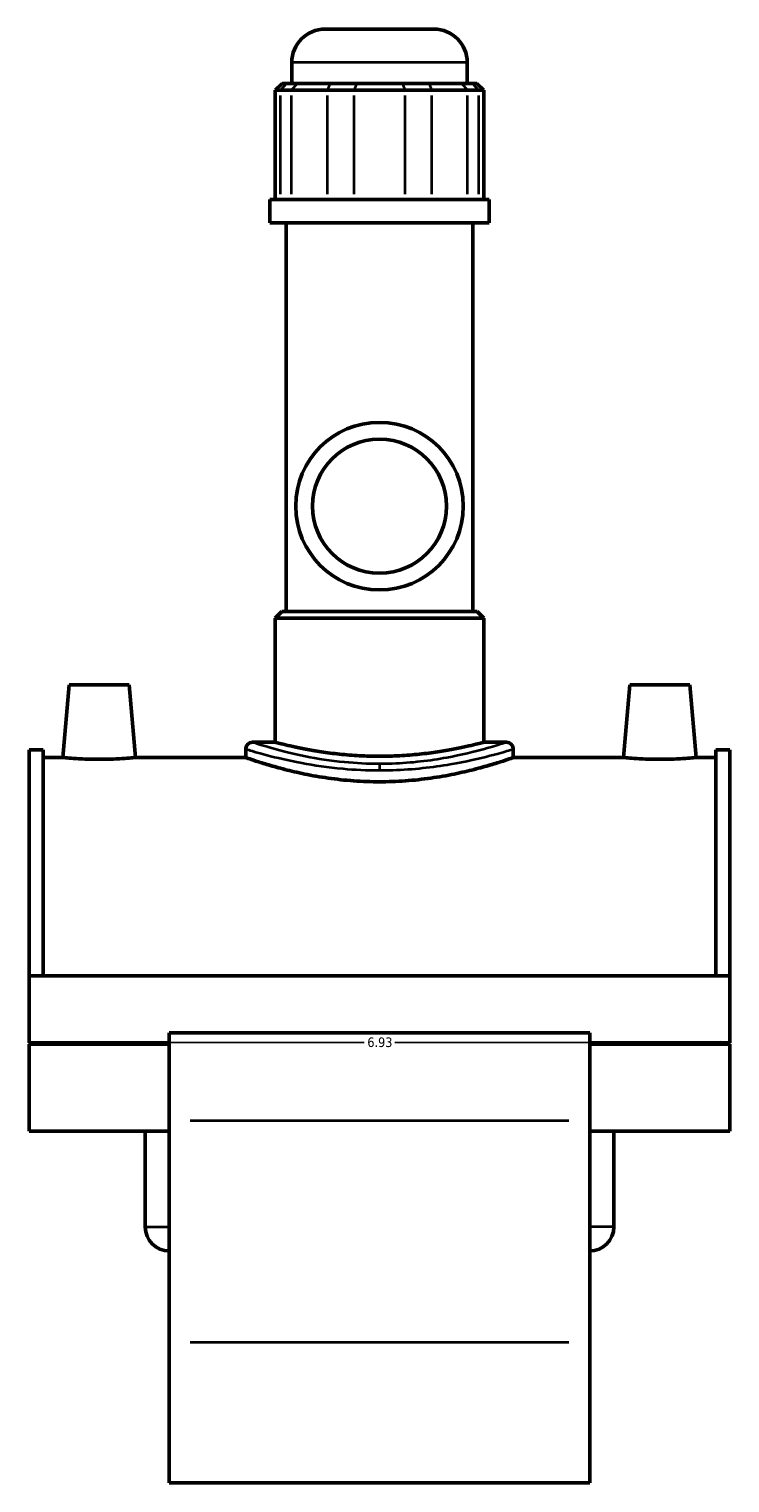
# Model space of a CAD drawing. Header units: inches. Extents: x -0.9 to 55.9, y -1.4 to 54.4.
# Tile 8 of 9: x 39.1 to 46.1, y 13.2 to 27.6. Entities that reach past the tile are written whole.
import ezdxf

# ---------------------------------------------------------------- set-up
doc = ezdxf.new("R2010")
doc.units = ezdxf.units.IN
doc.header["$MEASUREMENT"] = 0
for name, color, linetype, lineweight in [('Dimension (ANSI)', 7, 'Continuous', 25), ('Visible (ANSI)', 7, 'Continuous', 50), ('Visible Narrow (ANSI)', 7, 'Continuous', 35)]:
    doc.layers.add(name, color=color, linetype=linetype, lineweight=lineweight)
doc.styles.add('Note Text (ANSI)', font='tahoma.ttf')
doc.dimstyles.new('Default (ANSI)', dxfattribs={"dimtxt": 0.094488, "dimasz": 0.098425, "dimexe": 0.125, "dimexo": 0.0625, "dimgap": 0.031496, "dimtad": 0, "dimtih": 1, "dimtoh": 1, "dimrnd": 1e-08, "dimzin": 4, "dimdsep": 46, "dimtxsty": 'Note Text (ANSI)', "dimcen": 0.09, "dimdle": 0.393701, "dimclrd": 256, "dimclre": 256, "dimclrt": 5, "dimadec": 0, "dimazin": 1, "dimtfac": 1, "dimtofl": 0, "dimtmove": 0, "dimatfit": 3, "dimfxl": 1, "dimtolj": 1, "dimtzin": 4, "dimlwd": -1, "dimlwe": -1, "dimarcsym": 0})

# ---------------------------------------------------------------- blocks, each defined once
blk = doc.blocks.new('*D6')
at = {"layer": 'Defpoints', "color": 0, "transparency": 16777216}
for p in [(39.138, 18.191), (46.068, 18.191), (46.068, 17.534)]:
    blk.add_point(p, dxfattribs=at)
at = {"layer": 'Dimension (ANSI)', "transparency": 16777216}
for p, q in [((39.138, 18.128), (39.138, 17.409)), ((46.068, 18.128), (46.068, 17.409)), ((39.237, 17.534), (42.452, 17.534)), ((45.97, 17.534), (42.754, 17.534))]:
    blk.add_line(p, q, dxfattribs=at)
for points in [[(39.237, 17.55), (39.237, 17.518), (39.138, 17.534)], [(45.97, 17.55), (45.97, 17.518), (46.068, 17.534)]]:
    blk.add_solid(points, dxfattribs=at)
at = {"layer": 'Dimension (ANSI)', "color": 5, "transparency": 16777216, "insert": (42.483, 17.583), "char_height": 0.0945, "attachment_point": 1, "style": 'Note Text (ANSI)'}
blk.add_mtext('\\A1;6.93', dxfattribs=at)

msp = doc.modelspace()

# ---------------------------------------------------------------- linework, layer by layer
at = {"layer": 'Visible (ANSI)'}
for p, q in [((42.0661, 27.5593), (43.1403, 27.5593)), ((41.7354, 27.0224), (41.7354, 27.2286)), ((43.471, 27.0224), (43.471, 27.2286)), ((41.6391, 27.0224), (41.573, 26.9563)), ((41.6233, 26.9563), (41.573, 26.9563)), ((41.573, 26.9563), (41.573, 25.8719)), ((41.6233, 26.9563), (41.7313, 26.9563)), ((41.6391, 27.0224), (41.6844, 27.0224)), ((41.7924, 27.0224), (41.6844, 27.0224)), ((42.0893, 26.9563), (41.7313, 26.9563)), ((41.7924, 27.0224), (42.1146, 27.0224)), ((42.0893, 26.9563), (42.3501, 26.9563)), ((42.3754, 27.0224), (42.1146, 27.0224)), ((42.8563, 26.9563), (42.3501, 26.9563)), ((42.3754, 27.0224), (42.831, 27.0224)), ((43.0918, 27.0224), (42.831, 27.0224)), ((42.8563, 26.9563), (43.1171, 26.9563)), ((43.0918, 27.0224), (43.4139, 27.0224)), ((43.475, 26.9563), (43.1171, 26.9563)), ((43.522, 27.0224), (43.4139, 27.0224)), ((43.475, 26.9563), (43.5831, 26.9563)), ((43.522, 27.0224), (43.5673, 27.0224)), ((43.5673, 27.0224), (43.6334, 26.9563)), ((43.6334, 26.9563), (43.5831, 26.9563)), ((43.6334, 26.9563), (43.6334, 25.8719)), ((43.6879, 25.8719), (41.5185, 25.8719)), ((41.5185, 25.6418), (41.5185, 25.8719)), ((43.6879, 25.6418), (43.6879, 25.8719)), ((43.6879, 25.6418), (41.5185, 25.6418)), ((41.6812, 21.7984), (41.6812, 25.6418)), ((43.5252, 21.7984), (43.5252, 25.6418)), ((41.6388, 21.7984), (41.5727, 21.7323)), ((43.6337, 21.7323), (41.5727, 21.7323)), ((41.5727, 20.5031), (41.5727, 21.7323)), ((41.6388, 21.7984), (43.5675, 21.7984)), ((43.5675, 21.7984), (43.6337, 21.7323)), ((43.6337, 20.5031), (43.6337, 21.7323)), ((39.5359, 21.0704), (39.4731, 20.3523)), ((40.1265, 21.0704), (39.5359, 21.0704)), ((40.1265, 21.0704), (40.1893, 20.3523)), ((45.0799, 21.0704), (45.0171, 20.3523)), ((45.0799, 21.0704), (45.6705, 21.0704)), ((45.6705, 21.0704), (45.7333, 20.3523)), ((39.1382, 20.4277), (39.1382, 18.1911)), ((39.1382, 20.4277), (39.2768, 20.4277)), ((39.2768, 18.1911), (39.2768, 20.4277)), ((41.2803, 20.437), (41.2803, 20.3523)), ((41.3465, 20.5031), (41.5727, 20.5031)), ((43.6337, 20.5031), (43.8599, 20.5031)), ((43.926, 20.437), (43.926, 20.3523)), ((45.9296, 18.1911), (45.9296, 20.4277)), ((45.9296, 20.4277), (46.0682, 20.4277)), ((46.0682, 20.4277), (46.0682, 18.1911)), ((39.4731, 20.3523), (39.2768, 20.3523)), ((41.2803, 20.3523), (40.1893, 20.3523)), ((45.0171, 20.3523), (43.926, 20.3523)), ((45.9296, 20.3523), (45.7333, 20.3523)), ((39.1382, 18.1911), (39.1382, 17.5296)), ((46.0682, 18.1911), (39.1382, 18.1911)), ((46.0682, 17.5296), (46.0682, 18.1911)), ((40.5242, 17.6302), (40.5242, 16.7627)), ((44.6822, 17.6302), (40.5242, 17.6302)), ((44.6822, 16.7627), (44.6822, 17.6302)), ((40.5242, 17.5296), (39.1382, 17.5296)), ((39.1382, 17.5151), (39.1382, 16.6553)), ((40.5242, 17.5151), (39.1382, 17.5151)), ((40.2861, 17.5151), (40.2861, 17.5296)), ((46.0682, 17.5296), (44.6822, 17.5296)), ((46.0682, 17.5151), (44.6822, 17.5151)), ((44.9203, 17.5151), (44.9203, 17.5296)), ((46.0682, 16.6553), (46.0682, 17.5151)), ((40.5242, 14.5662), (40.5242, 16.7627)), ((44.6822, 16.7627), (44.6822, 14.5662)), ((40.5242, 16.6553), (39.1382, 16.6553)), ((40.2861, 15.7091), (40.2861, 16.6553)), ((46.0682, 16.6553), (44.6822, 16.6553)), ((44.9203, 15.7091), (44.9203, 16.6553)), ((40.5242, 14.5662), (40.5242, 13.1759)), ((44.6822, 13.1759), (44.6822, 14.5662)), ((44.6822, 13.1759), (40.5242, 13.1759))]:
    msp.add_line(p, q, dxfattribs=at)
for radius in [0.8287, 0.663]:
    msp.add_circle((42.6032, 22.8393), radius, dxfattribs=at)
for centre, radius, start, end in [((42.0661, 27.2286), 0.3307, 90, 180), ((43.1403, 27.2286), 0.3307, 0, 90), ((41.3465, 20.437), 0.0661, 90, 180), ((43.8599, 20.437), 0.0661, 0, 90), ((40.5242, 15.7091), 0.2381, 180, 270), ((44.6822, 15.7091), 0.2381, 270, 0)]:
    msp.add_arc(centre, radius, start, end, dxfattribs=at)
for points, knots in [([(42.6032, 20.3653), (42.5382, 20.3653), (42.471, 20.367), (42.3376, 20.374), (42.2714, 20.3793), (42.1446, 20.3924), (42.0838, 20.4003), (41.9716, 20.4172), (41.9201, 20.4262), (41.8289, 20.4434), (41.7861, 20.4523), (41.7106, 20.469), (41.6778, 20.4767), (41.6251, 20.4896), (41.6052, 20.4947), (41.5789, 20.5014), (41.5727, 20.5031), (41.5727, 20.5031)], [0, 0, 0, 0, 0.495538, 0.495538, 0.991076, 0.991076, 1.486614, 1.486614, 1.982152, 1.982152, 2.4776049, 2.4776049, 2.9730577, 2.9730577, 3.4685105, 3.4685105, 3.9639634, 3.9639634, 3.9639634, 3.9639634]), ([(43.6337, 20.5031), (43.6337, 20.5031), (43.6274, 20.5014), (43.6012, 20.4947), (43.5812, 20.4896), (43.5285, 20.4767), (43.4958, 20.469), (43.4202, 20.4523), (43.3774, 20.4434), (43.2863, 20.4262), (43.2348, 20.4172), (43.1225, 20.4003), (43.0618, 20.3924), (42.935, 20.3793), (42.8687, 20.374), (42.7354, 20.367), (42.6682, 20.3653), (42.6032, 20.3653)], [11.8918901, 11.8918901, 11.8918901, 11.8918901, 12.387343, 12.387343, 12.8827958, 12.8827958, 13.3782486, 13.3782486, 13.8737015, 13.8737015, 14.3692395, 14.3692395, 14.8647775, 14.8647775, 15.3603155, 15.3603155, 15.8558535, 15.8558535, 15.8558535, 15.8558535]), ([(39.8312, 20.3351), (39.7861, 20.3351), (39.738, 20.336), (39.6497, 20.3393), (39.6094, 20.3416), (39.5459, 20.3459), (39.5185, 20.3482), (39.482, 20.3514), (39.4731, 20.3523), (39.4731, 20.3523)], [2.7485667, 2.7485667, 2.7485667, 2.7485667, 3.0923031, 3.0923031, 3.4360396, 3.4360396, 3.7794448, 3.7794448, 4.12285, 4.12285, 4.12285, 4.12285]), ([(40.1893, 20.3523), (40.1893, 20.3523), (40.1803, 20.3514), (40.1439, 20.3482), (40.1164, 20.3459), (40.053, 20.3416), (40.0127, 20.3393), (39.9244, 20.336), (39.8763, 20.3351), (39.8312, 20.3351)], [6.8714167, 6.8714167, 6.8714167, 6.8714167, 7.2148218, 7.2148218, 7.558227, 7.558227, 7.9019635, 7.9019635, 8.2457, 8.2457, 8.2457, 8.2457]), ([(42.6032, 20.1126), (42.5193, 20.1126), (42.4329, 20.1157), (42.2614, 20.1281), (42.1763, 20.1374), (42.0136, 20.1606), (41.9358, 20.1744), (41.7921, 20.2039), (41.7261, 20.2195), (41.6095, 20.2493), (41.5547, 20.2647), (41.4578, 20.2935), (41.4157, 20.3068), (41.348, 20.329), (41.3223, 20.3378), (41.2884, 20.3494), (41.2803, 20.3523), (41.2803, 20.3523)], [0, 0, 0, 0, 0.6389443, 0.6389443, 1.2778886, 1.2778886, 1.9168328, 1.9168328, 2.5557771, 2.5557771, 3.1943531, 3.1943531, 3.8329291, 3.8329291, 4.471505, 4.471505, 5.110081, 5.110081, 5.110081, 5.110081]), ([(43.926, 20.3523), (43.926, 20.3523), (43.9179, 20.3494), (43.8841, 20.3378), (43.8584, 20.329), (43.7906, 20.3068), (43.7486, 20.2935), (43.6517, 20.2647), (43.5969, 20.2493), (43.4802, 20.2195), (43.4143, 20.2039), (43.2706, 20.1744), (43.1927, 20.1606), (43.03, 20.1374), (42.945, 20.1281), (42.7735, 20.1157), (42.687, 20.1126), (42.6032, 20.1126)], [15.330243, 15.330243, 15.330243, 15.330243, 15.968819, 15.968819, 16.6073949, 16.6073949, 17.2459709, 17.2459709, 17.8845469, 17.8845469, 18.5234912, 18.5234912, 19.1624354, 19.1624354, 19.8013797, 19.8013797, 20.440324, 20.440324, 20.440324, 20.440324]), ([(45.3752, 20.3351), (45.3301, 20.3351), (45.282, 20.336), (45.1937, 20.3393), (45.1534, 20.3416), (45.0899, 20.3459), (45.0625, 20.3482), (45.026, 20.3514), (45.0171, 20.3523), (45.0171, 20.3523)], [0, 0, 0, 0, 0.3437365, 0.3437365, 0.687473, 0.687473, 1.0308781, 1.0308781, 1.3742833, 1.3742833, 1.3742833, 1.3742833]), ([(45.7333, 20.3523), (45.7333, 20.3523), (45.7243, 20.3514), (45.6879, 20.3482), (45.6604, 20.3459), (45.597, 20.3416), (45.5567, 20.3393), (45.4684, 20.336), (45.4203, 20.3351), (45.3752, 20.3351)], [4.12285, 4.12285, 4.12285, 4.12285, 4.4662552, 4.4662552, 4.8096604, 4.8096604, 5.1533968, 5.1533968, 5.4971333, 5.4971333, 5.4971333, 5.4971333])]:
    msp.add_open_spline(points, degree=3, knots=knots, dxfattribs=at)
at = {"layer": 'Visible Narrow (ANSI)'}
for p, q in [((43.4603, 27.2286), (41.7461, 27.2286)), ((41.6233, 25.9261), (41.6233, 26.902)), ((41.6814, 27.0191), (41.6264, 26.9596)), ((41.7313, 26.902), (41.7313, 25.9261)), ((41.7894, 27.0191), (41.7344, 26.9596)), ((42.0893, 25.9261), (42.0893, 26.902)), ((42.1133, 27.0191), (42.0905, 26.9596)), ((42.3501, 26.902), (42.3501, 25.9261)), ((42.3741, 27.0191), (42.3513, 26.9596)), ((42.8322, 27.0191), (42.855, 26.9596)), ((42.8563, 25.9261), (42.8563, 26.902)), ((43.093, 27.0191), (43.1158, 26.9596)), ((43.1171, 26.902), (43.1171, 25.9261)), ((43.417, 27.0191), (43.472, 26.9596)), ((43.475, 25.9261), (43.475, 26.902)), ((43.525, 27.0191), (43.58, 26.9596)), ((43.5831, 26.902), (43.5831, 25.9261)), ((42.6032, 20.2874), (42.6032, 20.2304)), ((40.7321, 16.7627), (44.4743, 16.7627)), ((40.2875, 15.7091), (40.5227, 15.7091)), ((44.9188, 15.7091), (44.6836, 15.7091)), ((44.4743, 14.5662), (40.7321, 14.5662))]:
    msp.add_line(p, q, dxfattribs=at)
for points, knots in [([(41.2804, 20.4369), (41.2804, 20.4369), (41.2859, 20.4352), (41.3261, 20.4229), (41.3932, 20.4023), (41.582, 20.3524), (41.6985, 20.3242), (41.956, 20.2761), (42.0938, 20.2558), (42.3573, 20.2321), (42.4802, 20.2264), (42.6032, 20.2264)], [-15.318862, -15.318862, -15.318862, -15.318862, -14.8054661, -14.8054661, -13.4602202, -13.4602202, -12.2276291, -12.2276291, -11.1126981, -11.1126981, -10.2125739, -10.2125739, -10.2125739, -10.2125739]), ([(42.6032, 20.2889), (42.4864, 20.2889), (42.3696, 20.2948), (42.1193, 20.3188), (41.9884, 20.3395), (41.7437, 20.3884), (41.6331, 20.4171), (41.4537, 20.4678), (41.3899, 20.4888), (41.3518, 20.5013), (41.3466, 20.503), (41.3466, 20.503)], [10.2125739, 10.2125739, 10.2125739, 10.2125739, 11.1126981, 11.1126981, 12.2276291, 12.2276291, 13.4602202, 13.4602202, 14.8054661, 14.8054661, 15.318862, 15.318862, 15.318862, 15.318862]), ([(43.8598, 20.503), (43.8598, 20.503), (43.8447, 20.498), (43.7782, 20.4766), (43.719, 20.458), (43.5431, 20.409), (43.4156, 20.377), (43.1061, 20.3205), (42.9198, 20.2977), (42.6865, 20.2896), (42.6448, 20.2889), (42.6032, 20.2889)], [25.5314327, 25.5314327, 25.5314327, 25.5314327, 26.3974364, 26.3974364, 27.4741856, 27.4741856, 28.829789, 28.829789, 30.3167645, 30.3167645, 30.6377217, 30.6377217, 30.6377217, 30.6377217]), ([(42.6032, 20.2264), (42.647, 20.2264), (42.6909, 20.2271), (42.9364, 20.235), (43.1326, 20.2574), (43.4583, 20.313), (43.5926, 20.3444), (43.7777, 20.3926), (43.84, 20.4109), (43.91, 20.4319), (43.9259, 20.4369), (43.926, 20.4369)], [-30.6377217, -30.6377217, -30.6377217, -30.6377217, -30.3167645, -30.3167645, -28.829789, -28.829789, -27.4741856, -27.4741856, -26.3974364, -26.3974364, -25.5314327, -25.5314327, -25.5314327, -25.5314327])]:
    msp.add_open_spline(points, degree=3, knots=knots, dxfattribs=at)

# ---------------------------------------------------------------- dimensions: what is measured, and where the dimension line sits
at = {"layer": 'Dimension (ANSI)'}
dim = msp.add_linear_dim(base=(46.0682, 17.5341), p1=(39.1382, 18.1905), p2=(46.0682, 18.1905), dimstyle='Default (ANSI)', override={"dimgap": 0.031496, "dimtih": 0, "dimtoh": 0, "dimdec": 2, "dimtol": 0, "dimlim": 0, "dimtp": 0, "dimtm": 0, "dimtdec": 2, "dimatfit": 1}, dxfattribs=at)
dim.commit()
dim.dimension.update_dxf_attribs({"geometry": '*D6', "text_midpoint": (42.6032, 17.5341), "dimtype": 160})

doc.saveas('drawing.dxf')
